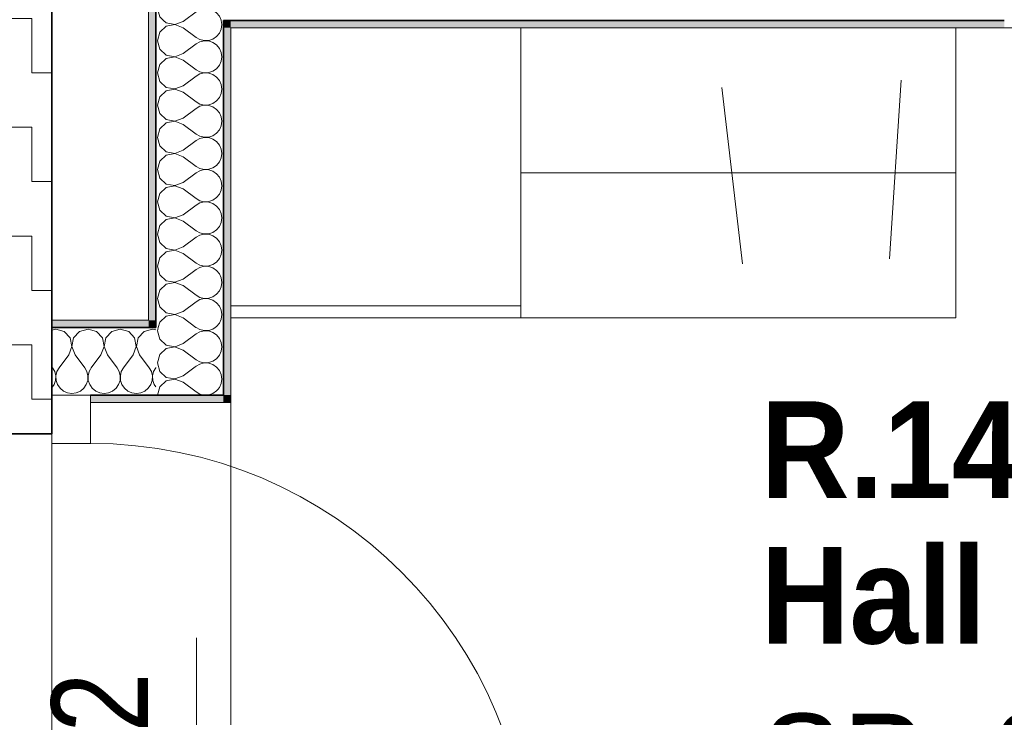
# Model space of a CAD drawing. Header units: centimetres. Extents: x -7.1 to 26.5, y -14.7 to 18.1.
# Tile 155 of 186: x 14.8 to 16.9, y 6.8 to 8.2. Entities that reach past the tile are written whole.
import ezdxf

# ---------------------------------------------------------------- set-up
doc = ezdxf.new("R2010")
doc.units = ezdxf.units.CM
doc.header["$LTSCALE"] = 10
doc.header["$PDMODE"] = 65
doc.linetypes.add('AUSGEZOGEN', pattern=[0])
for name, color, linetype in [('XR$1$010 Murs extérieurs', 7, 'Continuous'), ('XR$1$010 Portes', 7, 'Continuous'), ('XR$1$015 Murs intérieurs', 7, 'Continuous'), ('XR$1$015 Murs intérieurs – Lignes de séparation des couches', 7, 'Continuous'), ('XR$1$030 Chapes', 7, 'Continuous'), ('XR$1$056 Ascenseur', 7, 'Continuous'), ('XR$1$060 Mobilier incorporé', 7, 'Continuous'), ('XR$1$065 Mobilier installé', 7, 'Continuous'), ('XR$1$080 Définition des locaux – Contour', 7, 'Continuous'), ('XR$2$080 Définition des locaux – Texte', 7, 'Continuous'), ('XR$2$105 Cotations100', 7, 'Continuous'), ('XR$3$010 Murs extérieurs – Hachures des composants', 7, 'Continuous'), ('XR$3$015 Murs intérieurs – Hachures des composants', 7, 'Continuous'), ('XR$3$035 Dalles', 7, 'Continuous')]:
    doc.layers.add(name, color=color, linetype=linetype)
doc.styles.add('ARIAL', font='arial.ttf')
doc.dimstyles.new('DIMSTYLE_7', dxfattribs={"dimtxt": 0.2, "dimasz": 0.3, "dimexe": 0, "dimexo": 0, "dimgap": 0.1, "dimtad": 2, "dimdec": 1, "dimlfac": 100, "dimrnd": 0.5, "dimzin": 4, "dimdsep": 46, "dimtxsty": 'ARIAL', "dimblk1": 'ALL_ML_STRICH', "dimblk2": 'ALL_ML_STRICH', "dimsah": 1, "dimcen": 0, "dimclrd": 7, "dimclre": 7, "dimclrt": 7, "dimadec": 0, "dimazin": 0, "dimtfac": 1, "dimtdec": 0, "dimtix": 1, "dimtmove": 2, "dimatfit": 3, "dimfxl": 0, "dimtvp": 1.2, "dimtzin": 0, "dimlwd": 0, "dimlwe": 18, "dimarcsym": 0})

# ---------------------------------------------------------------- blocks, each defined once
blk = doc.blocks.new('ALL_ML_STRICH')
at = {"color": 0, "linetype": 'ByBlock', "lineweight": -2}
for p, q in [((0, -0.5), (0, 0.5)), ((-0.3, -0.3), (0.3, 0.3)), ((-1, 0), (0.5, 0))]:
    blk.add_line(p, q, dxfattribs=at)
blk = doc.blocks.new('*D221')
at = {"layer": 'DEFPOINTS', "color": 7, "linetype": 'AUSGEZOGEN', "lineweight": 18, "transparency": 16777216}
for p in [(14.8672, 6.6514), (15.0463, 6.6314), (15.1909, 6.6314)]:
    blk.add_point(p, dxfattribs=at)
at = {"layer": 'XR$2$105 Cotations100', "color": 7, "linetype": 'AUSGEZOGEN', "lineweight": -2, "transparency": 16777216}
for p, q in [((15.0509, 6.6514), (15.1909, 6.6514)), ((15.1909, 6.6314), (15.1909, 6.6514)), ((15.1909, 6.6314), (15.1909, 6.6314))]:
    blk.add_line(p, q, dxfattribs=at)
at = {"layer": 'XR$2$105 Cotations100', "color": 7, "linetype": 'AUSGEZOGEN', "lineweight": 18, "transparency": 16777216, "xscale": 0.3, "yscale": 0.3, "zscale": 0.3}
for p, rotation in [((15.1909, 6.6314), 270), ((15.1909, 6.6514), 90)]:
    blk.add_blockref('ALL_ML_STRICH', p, dxfattribs=dict(at, rotation=rotation))
at = {"layer": 'XR$2$105 Cotations100', "color": 7, "linetype": 'AUSGEZOGEN', "lineweight": 18, "transparency": 16777216, "insert": (14.9909, 6.7974), "char_height": 0.2, "width": 0.48, "attachment_point": 5, "rotation": 90, "style": 'ARIAL'}
blk.add_mtext('\\W0.80;\\A1;{\\A1;{2\\H0.132000;\\S^ ;}}', dxfattribs=at)
blk = doc.blocks.new('COMPLEXOBJECT_262')
at = {"layer": 'XR$3$015 Murs intérieurs – Hachures des composants', "color": 8, "linetype": 'AUSGEZOGEN', "lineweight": 13, "transparency": 33554687}
for p, q in [((15.1109, 7.5694), (15.1101, 7.5667)), ((15.1101, 7.5667), (15.1151, 7.5491)), ((15.1151, 7.5491), (15.1285, 7.5369)), ((15.1285, 7.5369), (15.1464, 7.5335)), ((15.1151, 7.5175), (15.1101, 7.5)), ((15.1285, 7.5298), (15.1151, 7.5175)), ((15.1464, 7.5332), (15.1285, 7.5298)), ((15.1464, 7.5335), (15.1467, 7.5336)), ((15.1475, 7.5328), (15.1464, 7.5332)), ((15.1101, 7.5), (15.1151, 7.4825)), ((15.1151, 7.4825), (15.1285, 7.4702)), ((15.1634, 7.4733), (15.1883, 7.492)), ((15.1285, 7.4631), (15.1151, 7.4509)), ((15.1285, 7.4702), (15.1464, 7.4668)), ((15.1464, 7.4665), (15.1285, 7.4631)), ((15.1464, 7.4668), (15.1634, 7.4733)), ((15.1634, 7.46), (15.1464, 7.4665)), ((15.1634, 7.46), (15.1901, 7.44)), ((15.1151, 7.4509), (15.1102, 7.4335)), ((15.1901, 7.44), (15.1982, 7.4355)), ((15.1982, 7.4355), (15.207, 7.4335)), ((15.2078, 7.4335), (15.2163, 7.4339)), ((15.2163, 7.4339), (15.225, 7.4369)), ((15.225, 7.4369), (15.2326, 7.4421)), ((15.2326, 7.4421), (15.2351, 7.4451))]:
    blk.add_line(p, q, dxfattribs=at)
blk = doc.blocks.new('COMPLEXOBJECT_267')
at = {"layer": 'XR$3$015 Murs intérieurs – Hachures des composants', "color": 8, "linetype": 'AUSGEZOGEN', "lineweight": 13, "transparency": 33554687}
for p, q in [((15.1285, 8.3298), (15.1151, 8.3175)), ((15.1158, 8.3485), (15.1285, 8.3369)), ((15.1285, 8.3369), (15.1464, 8.3335)), ((15.1464, 8.3332), (15.1285, 8.3298)), ((15.1464, 8.3335), (15.1634, 8.34)), ((15.1634, 8.3267), (15.1464, 8.3332)), ((15.1634, 8.34), (15.1748, 8.3485)), ((15.2422, 8.3424), (15.2395, 8.3485)), ((15.2434, 8.3333), (15.2422, 8.3424)), ((15.2422, 8.3242), (15.2434, 8.3333)), ((15.1151, 8.3175), (15.1101, 8.3)), ((15.1634, 8.3267), (15.1901, 8.3067)), ((15.225, 8.3035), (15.2326, 8.3087)), ((15.2326, 8.3087), (15.2385, 8.3158)), ((15.2385, 8.3158), (15.2422, 8.3242)), ((15.1101, 8.3), (15.1151, 8.2825)), ((15.1634, 8.2733), (15.1901, 8.2933)), ((15.1901, 8.3067), (15.1982, 8.3022)), ((15.1982, 8.2978), (15.1901, 8.2933)), ((15.1982, 8.3022), (15.2071, 8.3001)), ((15.2071, 8.2999), (15.1982, 8.2978)), ((15.2071, 8.3001), (15.2163, 8.3006)), ((15.2163, 8.2994), (15.2071, 8.2999)), ((15.2163, 8.3006), (15.225, 8.3035)), ((15.225, 8.2965), (15.2163, 8.2994)), ((15.2326, 8.2913), (15.225, 8.2965)), ((15.2385, 8.2842), (15.2326, 8.2913)), ((15.1151, 8.2825), (15.1285, 8.2702)), ((15.1285, 8.2702), (15.1464, 8.2668)), ((15.1464, 8.2668), (15.1634, 8.2733)), ((15.2422, 8.2758), (15.2385, 8.2842)), ((15.2434, 8.2667), (15.2422, 8.2758)), ((15.1151, 8.2509), (15.1101, 8.2333)), ((15.1285, 8.2631), (15.1151, 8.2509)), ((15.1464, 8.2665), (15.1285, 8.2631)), ((15.1634, 8.26), (15.1464, 8.2665)), ((15.1634, 8.26), (15.1901, 8.24)), ((15.2326, 8.2421), (15.2385, 8.2491)), ((15.2385, 8.2491), (15.2422, 8.2576)), ((15.2422, 8.2576), (15.2434, 8.2667)), ((15.1101, 8.2333), (15.1151, 8.2158)), ((15.1901, 8.24), (15.1982, 8.2355)), ((15.1982, 8.2311), (15.1901, 8.2267)), ((15.1982, 8.2355), (15.2071, 8.2335)), ((15.2071, 8.2332), (15.1982, 8.2311)), ((15.2071, 8.2335), (15.2163, 8.2339)), ((15.2163, 8.2328), (15.2071, 8.2332)), ((15.2163, 8.2339), (15.225, 8.2369)), ((15.225, 8.2298), (15.2163, 8.2328)), ((15.225, 8.2369), (15.2326, 8.2421)), ((15.2326, 8.2246), (15.225, 8.2298)), ((15.1151, 8.2158), (15.1231, 8.2085)), ((15.1659, 8.2085), (15.1901, 8.2267)), ((15.2385, 8.2175), (15.2326, 8.2246)), ((15.2422, 8.2091), (15.2385, 8.2175)), ((15.2423, 8.2085), (15.2422, 8.2091))]:
    blk.add_line(p, q, dxfattribs=at)
blk = doc.blocks.new('COMPLEXOBJECT_268')
at = {"layer": 'XR$3$015 Murs intérieurs – Hachures des composants', "color": 8, "linetype": 'AUSGEZOGEN', "lineweight": 13, "transparency": 33554687}
for p, q in [((15.1231, 8.2085), (15.1285, 8.2035)), ((15.1634, 8.2067), (15.1659, 8.2085)), ((15.2434, 8.2), (15.2423, 8.2085)), ((15.1285, 8.1965), (15.1151, 8.1842)), ((15.1285, 8.2035), (15.1464, 8.2001)), ((15.1464, 8.1999), (15.1285, 8.1965)), ((15.1464, 8.2001), (15.1634, 8.2067)), ((15.1634, 8.1933), (15.1464, 8.1999)), ((15.1634, 8.1933), (15.1901, 8.1733)), ((15.2385, 8.1825), (15.2422, 8.1909)), ((15.2422, 8.1909), (15.2434, 8.2)), ((15.1151, 8.1842), (15.1101, 8.1667)), ((15.1101, 8.1667), (15.1151, 8.1491)), ((15.1901, 8.1733), (15.1982, 8.1689)), ((15.1982, 8.1689), (15.2071, 8.1668)), ((15.2071, 8.1665), (15.1982, 8.1645)), ((15.2071, 8.1668), (15.2163, 8.1672)), ((15.2163, 8.1661), (15.2071, 8.1665)), ((15.2163, 8.1672), (15.225, 8.1702)), ((15.225, 8.1702), (15.2326, 8.1754)), ((15.2326, 8.1754), (15.2385, 8.1825)), ((15.1151, 8.1491), (15.1285, 8.1369)), ((15.1634, 8.14), (15.1901, 8.16)), ((15.1982, 8.1645), (15.1901, 8.16)), ((15.225, 8.1631), (15.2163, 8.1661)), ((15.2326, 8.1579), (15.225, 8.1631)), ((15.2385, 8.1509), (15.2326, 8.1579)), ((15.2422, 8.1424), (15.2385, 8.1509)), ((15.1285, 8.1298), (15.1151, 8.1175)), ((15.1285, 8.1369), (15.1464, 8.1335)), ((15.1464, 8.1332), (15.1285, 8.1298)), ((15.1464, 8.1335), (15.1634, 8.14)), ((15.1634, 8.1267), (15.1464, 8.1332)), ((15.1634, 8.1267), (15.1901, 8.1067)), ((15.2434, 8.1333), (15.2422, 8.1424)), ((15.2422, 8.1242), (15.2434, 8.1333)), ((15.1151, 8.1175), (15.1101, 8.1)), ((15.1901, 8.1067), (15.1982, 8.1022)), ((15.225, 8.1035), (15.2326, 8.1087)), ((15.2326, 8.1087), (15.2385, 8.1158)), ((15.2385, 8.1158), (15.2422, 8.1242)), ((15.1101, 8.1), (15.1151, 8.0825)), ((15.1634, 8.0733), (15.1901, 8.0933)), ((15.1982, 8.0978), (15.1901, 8.0933)), ((15.1982, 8.1022), (15.2071, 8.1001)), ((15.2071, 8.0999), (15.1982, 8.0978)), ((15.2071, 8.1001), (15.2163, 8.1006)), ((15.2163, 8.0994), (15.2071, 8.0999)), ((15.2163, 8.1006), (15.225, 8.1035)), ((15.225, 8.0965), (15.2163, 8.0994)), ((15.2326, 8.0913), (15.225, 8.0965)), ((15.2385, 8.0842), (15.2326, 8.0913)), ((15.1151, 8.0825), (15.1285, 8.0702)), ((15.1285, 8.0702), (15.1464, 8.0668)), ((15.1464, 8.0665), (15.1285, 8.0631)), ((15.1464, 8.0668), (15.1634, 8.0733)), ((15.1634, 8.06), (15.1464, 8.0665)), ((15.2422, 8.0758), (15.2385, 8.0842)), ((15.2434, 8.0667), (15.2422, 8.0758)), ((15.2422, 8.0576), (15.2434, 8.0667)), ((15.1151, 8.0509), (15.1101, 8.0333)), ((15.1285, 8.0631), (15.1151, 8.0509)), ((15.1634, 8.06), (15.1901, 8.04)), ((15.2326, 8.0421), (15.2385, 8.0491)), ((15.2385, 8.0491), (15.2422, 8.0576)), ((15.1101, 8.0333), (15.1151, 8.0158)), ((15.1634, 8.0067), (15.1901, 8.0267)), ((15.1901, 8.04), (15.1982, 8.0355)), ((15.1982, 8.0311), (15.1901, 8.0267)), ((15.1982, 8.0355), (15.2071, 8.0335)), ((15.2071, 8.0332), (15.1982, 8.0311)), ((15.2071, 8.0335), (15.2163, 8.0339)), ((15.2163, 8.0328), (15.2071, 8.0332)), ((15.2163, 8.0339), (15.225, 8.0369)), ((15.225, 8.0298), (15.2163, 8.0328)), ((15.225, 8.0369), (15.2326, 8.0421)), ((15.2326, 8.0246), (15.225, 8.0298)), ((15.2385, 8.0175), (15.2326, 8.0246)), ((15.1151, 8.0158), (15.1285, 8.0035)), ((15.1285, 8.0035), (15.1464, 8.0001)), ((15.1464, 8.0001), (15.1634, 8.0067)), ((15.2422, 8.0091), (15.2385, 8.0175)), ((15.2434, 8), (15.2422, 8.0091)), ((15.1151, 7.9842), (15.1101, 7.9667)), ((15.1285, 7.9965), (15.1151, 7.9842)), ((15.1464, 7.9999), (15.1285, 7.9965)), ((15.1634, 7.9933), (15.1464, 7.9999)), ((15.1634, 7.9933), (15.1901, 7.9733)), ((15.2385, 7.9825), (15.2422, 7.9909)), ((15.2422, 7.9909), (15.2434, 8)), ((15.1101, 7.9667), (15.1151, 7.9491)), ((15.1901, 7.9733), (15.1982, 7.9689)), ((15.1982, 7.9645), (15.1901, 7.96)), ((15.1982, 7.9689), (15.2071, 7.9668)), ((15.2071, 7.9665), (15.1982, 7.9645)), ((15.2071, 7.9668), (15.2163, 7.9672)), ((15.2163, 7.9661), (15.2071, 7.9665)), ((15.2163, 7.9672), (15.225, 7.9702)), ((15.225, 7.9631), (15.2163, 7.9661)), ((15.225, 7.9702), (15.2326, 7.9754)), ((15.2326, 7.9579), (15.225, 7.9631)), ((15.2326, 7.9754), (15.2385, 7.9825)), ((15.1151, 7.9491), (15.1285, 7.9369)), ((15.1634, 7.94), (15.1901, 7.96)), ((15.2385, 7.9509), (15.2326, 7.9579)), ((15.2422, 7.9424), (15.2385, 7.9509)), ((15.2434, 7.9333), (15.2422, 7.9424)), ((15.1285, 7.9298), (15.1151, 7.9175)), ((15.1285, 7.9369), (15.1464, 7.9335)), ((15.1464, 7.9332), (15.1285, 7.9298)), ((15.1464, 7.9335), (15.1634, 7.94)), ((15.1634, 7.9267), (15.1464, 7.9332)), ((15.1634, 7.9267), (15.1901, 7.9067)), ((15.2385, 7.9158), (15.2422, 7.9242)), ((15.2422, 7.9242), (15.2434, 7.9333)), ((15.1151, 7.9175), (15.1101, 7.9)), ((15.1901, 7.9067), (15.1982, 7.9022)), ((15.1982, 7.9022), (15.2071, 7.9001)), ((15.2163, 7.9006), (15.225, 7.9035)), ((15.225, 7.9035), (15.2326, 7.9087)), ((15.2326, 7.9087), (15.2385, 7.9158)), ((15.1101, 7.9), (15.1151, 7.8825)), ((15.1151, 7.8825), (15.1285, 7.8702)), ((15.1634, 7.8733), (15.1901, 7.8933)), ((15.1982, 7.8978), (15.1901, 7.8933)), ((15.2071, 7.8999), (15.1982, 7.8978)), ((15.2071, 7.9001), (15.2163, 7.9006)), ((15.2163, 7.8994), (15.2071, 7.8999)), ((15.225, 7.8965), (15.2163, 7.8994)), ((15.2326, 7.8913), (15.225, 7.8965)), ((15.2385, 7.8842), (15.2326, 7.8913)), ((15.2422, 7.8758), (15.2385, 7.8842)), ((15.1285, 7.8631), (15.1151, 7.8509)), ((15.1285, 7.8702), (15.1464, 7.8668)), ((15.1464, 7.8665), (15.1285, 7.8631)), ((15.1464, 7.8668), (15.1634, 7.8733)), ((15.1634, 7.86), (15.1464, 7.8665)), ((15.2434, 7.8667), (15.2422, 7.8758)), ((15.2422, 7.8576), (15.2434, 7.8667)), ((15.1151, 7.8509), (15.1101, 7.8333)), ((15.1634, 7.86), (15.1901, 7.84)), ((15.225, 7.8369), (15.2326, 7.8421)), ((15.2326, 7.8421), (15.2385, 7.8491)), ((15.2385, 7.8491), (15.2422, 7.8576)), ((15.1101, 7.8333), (15.1151, 7.8158)), ((15.1634, 7.8067), (15.1901, 7.8267)), ((15.1901, 7.84), (15.1982, 7.8355)), ((15.1982, 7.8311), (15.1901, 7.8267)), ((15.1982, 7.8355), (15.2071, 7.8335)), ((15.2071, 7.8332), (15.1982, 7.8311)), ((15.2071, 7.8335), (15.2163, 7.8339)), ((15.2163, 7.8328), (15.2071, 7.8332)), ((15.2163, 7.8339), (15.225, 7.8369)), ((15.225, 7.8298), (15.2163, 7.8328)), ((15.2326, 7.8246), (15.225, 7.8298)), ((15.2385, 7.8175), (15.2326, 7.8246)), ((15.1151, 7.8158), (15.1285, 7.8035)), ((15.1285, 7.8035), (15.1464, 7.8001)), ((15.1464, 7.7999), (15.1285, 7.7965)), ((15.1464, 7.8001), (15.1634, 7.8067)), ((15.1634, 7.7933), (15.1464, 7.7999)), ((15.2422, 7.8091), (15.2385, 7.8175)), ((15.2434, 7.8), (15.2422, 7.8091)), ((15.2422, 7.7909), (15.2434, 7.8)), ((15.1151, 7.7842), (15.1101, 7.7667)), ((15.1285, 7.7965), (15.1151, 7.7842)), ((15.1634, 7.7933), (15.1901, 7.7733)), ((15.2326, 7.7754), (15.2385, 7.7825)), ((15.2385, 7.7825), (15.2422, 7.7909)), ((15.1101, 7.7667), (15.1151, 7.7491)), ((15.1634, 7.74), (15.1901, 7.76)), ((15.1901, 7.7733), (15.1982, 7.7689)), ((15.1982, 7.7645), (15.1901, 7.76)), ((15.1982, 7.7689), (15.2071, 7.7668)), ((15.2071, 7.7665), (15.1982, 7.7645)), ((15.2071, 7.7668), (15.2163, 7.7672)), ((15.2163, 7.7661), (15.2071, 7.7665)), ((15.2163, 7.7672), (15.225, 7.7702)), ((15.225, 7.7631), (15.2163, 7.7661)), ((15.225, 7.7702), (15.2326, 7.7754)), ((15.2326, 7.7579), (15.225, 7.7631)), ((15.1151, 7.7491), (15.1285, 7.7369)), ((15.1464, 7.7335), (15.1634, 7.74)), ((15.2385, 7.7509), (15.2326, 7.7579)), ((15.2422, 7.7424), (15.2385, 7.7509)), ((15.2434, 7.7333), (15.2422, 7.7424)), ((15.1285, 7.7298), (15.1151, 7.7175)), ((15.1285, 7.7369), (15.1464, 7.7335)), ((15.1464, 7.7332), (15.1285, 7.7298)), ((15.1634, 7.7267), (15.1464, 7.7332)), ((15.1634, 7.7267), (15.1901, 7.7067)), ((15.2385, 7.7158), (15.2422, 7.7242)), ((15.2422, 7.7242), (15.2434, 7.7333)), ((15.1151, 7.7175), (15.1101, 7.7)), ((15.1101, 7.7), (15.1151, 7.6825)), ((15.1901, 7.7067), (15.1982, 7.7022)), ((15.1982, 7.6978), (15.1901, 7.6933)), ((15.1982, 7.7022), (15.2071, 7.7001)), ((15.2071, 7.6999), (15.1982, 7.6978)), ((15.2071, 7.7001), (15.2163, 7.7006)), ((15.2163, 7.6994), (15.2071, 7.6999)), ((15.2163, 7.7006), (15.225, 7.7035)), ((15.225, 7.6965), (15.2163, 7.6994)), ((15.225, 7.7035), (15.2326, 7.7087)), ((15.2326, 7.7087), (15.2385, 7.7158)), ((15.1151, 7.6825), (15.1285, 7.6702)), ((15.1634, 7.6733), (15.1901, 7.6933)), ((15.2326, 7.6913), (15.225, 7.6965)), ((15.2385, 7.6842), (15.2326, 7.6913)), ((15.2422, 7.6758), (15.2385, 7.6842)), ((15.1285, 7.6631), (15.1151, 7.6509)), ((15.1285, 7.6702), (15.1464, 7.6668)), ((15.1464, 7.6665), (15.1285, 7.6631)), ((15.1464, 7.6668), (15.1634, 7.6733)), ((15.1634, 7.66), (15.1464, 7.6665)), ((15.1634, 7.66), (15.1901, 7.64)), ((15.2385, 7.6491), (15.2422, 7.6576)), ((15.2434, 7.6667), (15.2422, 7.6758)), ((15.2422, 7.6576), (15.2434, 7.6667)), ((15.1151, 7.6509), (15.1101, 7.6333)), ((15.1901, 7.64), (15.1982, 7.6355)), ((15.2163, 7.6339), (15.225, 7.6369)), ((15.225, 7.6369), (15.2326, 7.6421)), ((15.2326, 7.6421), (15.2385, 7.6491)), ((15.1101, 7.6333), (15.1151, 7.6158)), ((15.1634, 7.6067), (15.1901, 7.6267)), ((15.1982, 7.6311), (15.1901, 7.6267)), ((15.1982, 7.6355), (15.2071, 7.6335)), ((15.2071, 7.6332), (15.1982, 7.6311)), ((15.2071, 7.6335), (15.2163, 7.6339)), ((15.2163, 7.6328), (15.2071, 7.6332)), ((15.225, 7.6298), (15.2163, 7.6328)), ((15.2326, 7.6246), (15.225, 7.6298)), ((15.2385, 7.6175), (15.2326, 7.6246)), ((15.2422, 7.6091), (15.2385, 7.6175)), ((15.1151, 7.6158), (15.1285, 7.6035)), ((15.1285, 7.5965), (15.1151, 7.5842)), ((15.1285, 7.6035), (15.1464, 7.6001)), ((15.1464, 7.5999), (15.1285, 7.5965)), ((15.1464, 7.6001), (15.1634, 7.6067)), ((15.1634, 7.5933), (15.1464, 7.5999)), ((15.2434, 7.6), (15.2422, 7.6091)), ((15.2422, 7.5909), (15.2434, 7.6)), ((15.1151, 7.5842), (15.112, 7.5735)), ((15.1634, 7.5933), (15.1899, 7.5735)), ((15.2326, 7.5754), (15.2385, 7.5825)), ((15.2385, 7.5825), (15.2422, 7.5909)), ((15.2298, 7.5735), (15.2326, 7.5754))]:
    blk.add_line(p, q, dxfattribs=at)
blk = doc.blocks.new('COMPLEXOBJECT_269')
at = {"layer": 'XR$3$015 Murs intérieurs – Hachures des composants', "color": 8, "linetype": 'AUSGEZOGEN', "lineweight": 13, "transparency": 33554687}
for p, q in [((15.112, 7.5735), (15.1109, 7.5694)), ((15.1634, 7.54), (15.1901, 7.56)), ((15.1899, 7.5735), (15.1901, 7.5733)), ((15.1901, 7.5733), (15.1982, 7.5689)), ((15.1982, 7.5645), (15.1901, 7.56)), ((15.1982, 7.5689), (15.2071, 7.5668)), ((15.2071, 7.5665), (15.1982, 7.5645)), ((15.2071, 7.5668), (15.2163, 7.5672)), ((15.2163, 7.5661), (15.2071, 7.5665)), ((15.2163, 7.5672), (15.225, 7.5702)), ((15.225, 7.5631), (15.2163, 7.5661)), ((15.225, 7.5702), (15.2298, 7.5735)), ((15.2326, 7.5579), (15.225, 7.5631)), ((15.2385, 7.5509), (15.2326, 7.5579)), ((15.1467, 7.5336), (15.1634, 7.54)), ((15.2422, 7.5424), (15.2385, 7.5509)), ((15.2434, 7.5333), (15.2422, 7.5424)), ((15.1634, 7.5267), (15.1475, 7.5328)), ((15.1634, 7.5267), (15.1901, 7.5067)), ((15.2326, 7.5087), (15.2385, 7.5158)), ((15.2385, 7.5158), (15.2422, 7.5242)), ((15.2422, 7.5242), (15.2434, 7.5333)), ((15.1901, 7.5067), (15.1982, 7.5022)), ((15.1982, 7.4978), (15.1901, 7.4933)), ((15.1982, 7.5022), (15.2071, 7.5001)), ((15.2071, 7.4999), (15.1982, 7.4978)), ((15.2071, 7.5001), (15.2163, 7.5006)), ((15.2163, 7.4994), (15.2071, 7.4999)), ((15.2163, 7.5006), (15.225, 7.5035)), ((15.225, 7.4965), (15.2163, 7.4994)), ((15.225, 7.5035), (15.2326, 7.5087)), ((15.2326, 7.4913), (15.225, 7.4965)), ((15.1883, 7.492), (15.1901, 7.4933)), ((15.2385, 7.4842), (15.2326, 7.4913)), ((15.2422, 7.4758), (15.2385, 7.4842)), ((15.2434, 7.4667), (15.2422, 7.4758)), ((15.2385, 7.4491), (15.2422, 7.4576)), ((15.2422, 7.4576), (15.2434, 7.4667)), ((15.2351, 7.4451), (15.2385, 7.4491))]:
    blk.add_line(p, q, dxfattribs=at)
blk = doc.blocks.new('COMPLEXOBJECT_270')
at = {"layer": 'XR$3$015 Murs intérieurs – Hachures des composants', "color": 8, "linetype": 'AUSGEZOGEN', "lineweight": 13, "transparency": 33554687}
for p, q in [((14.9842, 7.5652), (14.9718, 7.5687)), ((14.9965, 7.5517), (14.9842, 7.5652)), ((15.0158, 7.5652), (15.0035, 7.5517)), ((15.0333, 7.5702), (15.0158, 7.5652)), ((15.0509, 7.5652), (15.0333, 7.5702)), ((15.0631, 7.5517), (15.0509, 7.5652)), ((15.0825, 7.5652), (15.0702, 7.5517)), ((15.1, 7.5702), (15.0825, 7.5652)), ((15.1068, 7.5682), (15.1, 7.5702)), ((14.9999, 7.5338), (14.9965, 7.5517)), ((15.0035, 7.5517), (15.0001, 7.5338)), ((15.0665, 7.5338), (15.0631, 7.5517)), ((15.0702, 7.5517), (15.0668, 7.5338)), ((14.9933, 7.5168), (14.9733, 7.4902)), ((14.9933, 7.5168), (14.9999, 7.5338)), ((15.0001, 7.5338), (15.0067, 7.5168)), ((15.0067, 7.5168), (15.0267, 7.4902)), ((15.06, 7.5168), (15.04, 7.4902)), ((15.06, 7.5168), (15.0665, 7.5338)), ((15.0668, 7.5338), (15.0733, 7.5168)), ((15.0733, 7.5168), (15.0933, 7.4902)), ((14.9733, 7.4902), (14.9718, 7.4873)), ((15.0311, 7.4821), (15.0267, 7.4902)), ((15.0332, 7.4732), (15.0311, 7.4821)), ((15.0355, 7.4821), (15.0335, 7.4732)), ((15.04, 7.4902), (15.0355, 7.4821)), ((15.0978, 7.4821), (15.0933, 7.4902)), ((15.0999, 7.4732), (15.0978, 7.4821)), ((15.1022, 7.4821), (15.1001, 7.4732)), ((15.1067, 7.4902), (15.1022, 7.4821)), ((15.1068, 7.4903), (15.1067, 7.4902)), ((15.0246, 7.4477), (15.0298, 7.4553)), ((15.0298, 7.4553), (15.0328, 7.464)), ((15.0328, 7.464), (15.0332, 7.4732)), ((15.0335, 7.4732), (15.0339, 7.464)), ((15.0339, 7.464), (15.0369, 7.4553)), ((15.0369, 7.4553), (15.0421, 7.4477)), ((15.0913, 7.4477), (15.0965, 7.4553)), ((15.0965, 7.4553), (15.0994, 7.464)), ((15.0994, 7.464), (15.0999, 7.4732)), ((15.1001, 7.4732), (15.1006, 7.464)), ((15.1006, 7.464), (15.1035, 7.4553)), ((15.1035, 7.4553), (15.1068, 7.4505)), ((14.9718, 7.453), (14.9754, 7.4477)), ((14.9754, 7.4477), (14.9825, 7.4418)), ((14.9825, 7.4418), (14.9909, 7.4381)), ((14.9909, 7.4381), (15, 7.4368)), ((15, 7.4368), (15.0091, 7.4381)), ((15.0091, 7.4381), (15.0175, 7.4418)), ((15.0175, 7.4418), (15.0246, 7.4477)), ((15.0421, 7.4477), (15.0491, 7.4418)), ((15.0491, 7.4418), (15.0576, 7.4381)), ((15.0576, 7.4381), (15.0667, 7.4368)), ((15.0667, 7.4368), (15.0758, 7.4381)), ((15.0758, 7.4381), (15.0842, 7.4418)), ((15.0842, 7.4418), (15.0913, 7.4477))]:
    blk.add_line(p, q, dxfattribs=at)
blk = doc.blocks.new('COMPLEXOBJECT_271')
at = {"layer": 'XR$3$015 Murs intérieurs – Hachures des composants', "color": 8, "linetype": 'AUSGEZOGEN', "lineweight": 13, "transparency": 33554687}
for p, q in [((14.9, 7.5702), (14.8918, 7.5678)), ((14.9175, 7.5652), (14.9, 7.5702)), ((14.9298, 7.5517), (14.9175, 7.5652)), ((14.9491, 7.5652), (14.9369, 7.5517)), ((14.9667, 7.5702), (14.9491, 7.5652)), ((14.9718, 7.5687), (14.9667, 7.5702)), ((14.9332, 7.5338), (14.9298, 7.5517)), ((14.9369, 7.5517), (14.9335, 7.5338)), ((14.9267, 7.5168), (14.9067, 7.4902)), ((14.9267, 7.5168), (14.9332, 7.5338)), ((14.9335, 7.5338), (14.94, 7.5168)), ((14.94, 7.5168), (14.96, 7.4902)), ((14.8918, 7.4923), (14.8933, 7.4902)), ((14.8978, 7.4821), (14.8933, 7.4902)), ((14.8999, 7.4732), (14.8978, 7.4821)), ((14.9022, 7.4821), (14.9001, 7.4732)), ((14.9067, 7.4902), (14.9022, 7.4821)), ((14.9645, 7.4821), (14.96, 7.4902)), ((14.9665, 7.4732), (14.9645, 7.4821)), ((14.9689, 7.4821), (14.9668, 7.4732)), ((14.9718, 7.4873), (14.9689, 7.4821)), ((14.8918, 7.4484), (14.8965, 7.4553)), ((14.8965, 7.4553), (14.8994, 7.464)), ((14.8994, 7.464), (14.8999, 7.4732)), ((14.9001, 7.4732), (14.9006, 7.464)), ((14.9006, 7.464), (14.9035, 7.4553)), ((14.9035, 7.4553), (14.9087, 7.4477)), ((14.9579, 7.4477), (14.9631, 7.4553)), ((14.9631, 7.4553), (14.9661, 7.464)), ((14.9661, 7.464), (14.9665, 7.4732)), ((14.9668, 7.4732), (14.9672, 7.464)), ((14.9672, 7.464), (14.9702, 7.4553)), ((14.9702, 7.4553), (14.9718, 7.453)), ((14.9087, 7.4477), (14.9158, 7.4418)), ((14.9158, 7.4418), (14.9242, 7.4381)), ((14.9242, 7.4381), (14.9333, 7.4368)), ((14.9333, 7.4368), (14.9424, 7.4381)), ((14.9424, 7.4381), (14.9509, 7.4418)), ((14.9509, 7.4418), (14.9579, 7.4477))]:
    blk.add_line(p, q, dxfattribs=at)

msp = doc.modelspace()

# ---------------------------------------------------------------- hatches: boundary and pattern name
at = {"layer": 'XR$3$010 Murs extérieurs – Hachures des composants', "linetype": 'AUSGEZOGEN', "lineweight": 13, "transparency": 33554687}
h = msp.add_hatch(dxfattribs=at)
h.set_pattern_fill('MUSTER', scale=0.1125, style=0, pattern_type=2)
h.set_pattern_definition([(0, (0.225, 0.225), (0.1125, 0.1125), [0.1125, -0.1125]), (90, (0.225, 0.225), (-0.1125, 0.1125), [0.1125, -0.1125])])
h.paths.add_polyline_path([(14.8918, 10.7335), (14.8918, 11.8885), (14.6918, 11.8885), (14.6918, 11.8885), (14.5118, 11.8885), (14.5118, 11.6885), (14.6918, 11.6885), (14.6918, 7.3535), (14.8918, 7.3535)], flags=0)
at = {"layer": 'XR$3$015 Murs intérieurs – Hachures des composants', "linetype": 'AUSGEZOGEN', "lineweight": 13, "true_color": 0x202020, "transparency": 33554687}
for points in [[(15.1068, 7.5885), (15.1068, 10.7335), (15.0918, 10.7335), (15.0918, 7.5885)], [(15.2618, 8.1935), (15.2618, 8.2085), (15.2468, 8.2085), (15.2468, 8.1935)], [(16.8618, 8.2085), (15.2618, 8.2085), (15.2618, 8.1935), (16.8618, 8.1935)], [(15.2618, 7.4335), (15.2618, 8.1935), (15.2468, 8.1935), (15.2468, 7.4335)], [(14.9718, 7.5885), (14.8918, 7.5885), (14.8918, 7.5735), (14.9718, 7.5735)], [(15.0918, 7.5885), (14.9718, 7.5885), (14.9718, 7.5735), (15.0918, 7.5735)], [(15.0918, 7.5885), (15.0918, 7.5735), (15.1068, 7.5735)], [(15.1068, 7.5885), (15.0918, 7.5885), (15.1068, 7.5735)], [(15.2468, 7.4335), (14.9718, 7.4335), (14.9718, 7.4185), (15.2468, 7.4185)], [(15.2468, 7.4335), (15.2468, 7.4185), (15.2618, 7.4185)], [(15.2618, 7.4335), (15.2468, 7.4335), (15.2618, 7.4185)]]:
    msp.add_hatch(color=250, dxfattribs=at).paths.add_polyline_path(points)

# ---------------------------------------------------------------- linework, layer by layer
at = {"layer": 'XR$1$010 Murs extérieurs', "color": 7, "linetype": 'AUSGEZOGEN', "lineweight": 35, "transparency": 33554687}
for p, q in [((14.8918, 7.3535), (14.8918, 10.7335)), ((14.8918, 7.3535), (14.8918, 7.4335)), ((14.6918, 7.3535), (14.8918, 7.3535))]:
    msp.add_line(p, q, dxfattribs=at)
at = {"layer": 'XR$1$010 Portes', "color": 7, "linetype": 'AUSGEZOGEN', "lineweight": 13, "transparency": 33554687}
for p, q in [((14.8918, 7.4335), (14.8918, 7.3335)), ((14.9718, 7.4335), (14.8918, 7.4335)), ((14.8918, 7.3535), (14.8918, 7.4335)), ((14.8918, 7.3535), (14.8918, 7.4335)), ((14.9718, 7.3335), (14.9718, 7.4335)), ((14.6918, 7.3535), (14.8918, 7.3535)), ((14.8918, 7.3335), (14.9718, 7.3335))]:
    msp.add_line(p, q, dxfattribs=at)
msp.add_arc((14.9718, 6.4235), 0.91, 0, 90, dxfattribs=at)
at = {"layer": 'XR$1$015 Murs intérieurs', "color": 7, "linetype": 'AUSGEZOGEN', "lineweight": 18, "transparency": 33554687}
for p, q in [((15.0918, 10.7335), (15.0918, 7.5885)), ((15.2618, 8.1935), (16.8618, 8.1935)), ((15.2618, 7.4185), (15.2618, 8.1935)), ((14.9718, 7.5885), (14.8918, 7.5885)), ((14.8918, 7.5885), (14.8918, 7.5735)), ((15.0918, 7.5885), (14.9718, 7.5885)), ((14.8918, 7.4335), (14.9718, 7.4335)), ((14.9718, 7.4335), (14.9718, 7.4185)), ((14.9718, 7.4185), (15.2468, 7.4185)), ((15.2618, 7.4185), (15.2468, 7.4185))]:
    msp.add_line(p, q, dxfattribs=at)
at = {"layer": 'XR$1$015 Murs intérieurs', "color": 7, "linetype": 'AUSGEZOGEN', "lineweight": 35, "transparency": 33554687}
msp.add_line((14.8918, 7.5735), (14.8918, 7.4335), dxfattribs=at)
at = {"layer": 'XR$1$015 Murs intérieurs – Lignes de séparation des couches', "color": 7, "linetype": 'AUSGEZOGEN', "lineweight": 35, "transparency": 33554687}
for p, q in [((15.1068, 8.3485), (15.1068, 8.2085)), ((15.1068, 8.2085), (15.1068, 7.5735)), ((15.2468, 8.2085), (15.2618, 8.2085)), ((15.2468, 8.2085), (15.2618, 8.2085)), ((15.2468, 8.2085), (15.2468, 8.1935)), ((15.2618, 8.2085), (16.8618, 8.2085)), ((15.2468, 8.1935), (15.2468, 7.4335)), ((14.9718, 7.5735), (14.8918, 7.5735)), ((15.0918, 7.5735), (14.9718, 7.5735)), ((15.0918, 7.5735), (15.1068, 7.5735)), ((15.0918, 7.5735), (15.1068, 7.5735)), ((15.1068, 7.4335), (14.9718, 7.4335)), ((15.1068, 7.4335), (15.2468, 7.4335)), ((15.1068, 7.4335), (15.2468, 7.4335))]:
    msp.add_line(p, q, dxfattribs=at)
at = {"layer": 'XR$1$030 Chapes', "color": 254, "linetype": 'AUSGEZOGEN', "lineweight": 13, "transparency": 33554687}
msp.add_lwpolyline([(2.2618, -3.7865), (22.6418, -3.7865), (22.6418, 10.7535), (14.8918, 10.7535), (14.8918, 6.0735), (10.0118, 6.0735), (10.0118, 8.0099), (10.0118, 10.7535), (2.2618, 10.7535), (2.2618, -3.7865)], close=True, dxfattribs=at)
at = {"layer": 'XR$1$056 Ascenseur', "color": 7, "linetype": 'AUSGEZOGEN', "lineweight": 18, "transparency": 33554687}
msp.add_line((14.8918, 7.3135), (14.8918, 6.3583), dxfattribs=at)
at = {"layer": 'XR$1$060 Mobilier incorporé', "color": 8, "linetype": 'AUSGEZOGEN', "lineweight": 13, "transparency": 33554687}
for p, q in [((16.6486, 8.0849), (16.624, 7.7156)), ((16.2776, 8.0697), (16.3205, 7.705)), ((15.8618, 7.8935), (16.7618, 7.8935))]:
    msp.add_line(p, q, dxfattribs=at)
at = {"layer": 'XR$1$065 Mobilier installé', "color": 8, "linetype": 'AUSGEZOGEN', "lineweight": 13, "transparency": 33554687}
msp.add_line((15.8618, 7.6185), (15.2618, 7.6185), dxfattribs=at)
for points in [[(15.8618, 7.5935), (15.2618, 7.5935), (15.2618, 8.1935), (15.8618, 8.1935), (15.8618, 7.5935)], [(15.8618, 8.1935), (16.7618, 8.1935), (16.7618, 7.5935), (15.8618, 7.5935), (15.8618, 8.1935)]]:
    msp.add_lwpolyline(points, close=True, dxfattribs=at)
at = {"layer": 'XR$1$080 Définition des locaux – Contour', "color": 8, "linetype": 'AUSGEZOGEN', "lineweight": 13, "transparency": 33554687}
msp.add_lwpolyline([(15.2618, 6.2385), (17.5158, 6.2385), (17.5158, 5.8735), (17.5118, 5.8735), (17.5118, 3.5835), (18.6318, 3.5835), (18.6318, 8.1935), (15.2618, 8.1935), (15.2618, 6.2385)], close=True, dxfattribs=at)
at = {"layer": 'XR$3$035 Dalles', "color": 7, "linetype": 'AUSGEZOGEN', "lineweight": 18, "transparency": 33554687}
msp.add_lwpolyline([(10.0118, 11.0035), (1.9918, 11.0535), (1.9918, -3.9165), (1.9918, -6.6565), (22.9418, -6.6565), (22.9418, 11.0535), (14.8918, 11.0535), (14.8918, 6.2735), (13.4518, 6.2735), (11.4518, 6.2735), (10.0118, 6.2735), (10.0118, 11.0035)], close=True, dxfattribs=at)

# ---------------------------------------------------------------- block references
at = {"layer": 'XR$3$015 Murs intérieurs – Hachures des composants', "color": 8, "linetype": 'AUSGEZOGEN', "lineweight": 13, "transparency": 33554687}
for name in ['COMPLEXOBJECT_267', 'COMPLEXOBJECT_268', 'COMPLEXOBJECT_271', 'COMPLEXOBJECT_270', 'COMPLEXOBJECT_262', 'COMPLEXOBJECT_269']:
    msp.add_blockref(name, (0, 0), dxfattribs=at)

# ---------------------------------------------------------------- texts
at = {"layer": 'XR$2$080 Définition des locaux – Texte', "color": 7, "linetype": 'AUSGEZOGEN', "transparency": 33554687, "insert": (16.3581, 7.4207), "char_height": 0.2, "width": 1.415738, "attachment_point": 1, "line_spacing_factor": 0.903614, "style": 'ARIAL'}
msp.add_mtext('\\A1;{\\fArial|b1|i0|c162|p34;\\W0.90909;R.14}\\P{\\fArial|b1|i0|c162|p34;\\W0.90909;Hall}\\P{\\W0.90909;SP: 9.56 m\\H0.6x;\\S2^ ;}', dxfattribs=at)

# ---------------------------------------------------------------- dimensions: what is measured, and where the dimension line sits
at = {"layer": 'XR$2$105 Cotations100', "color": 7, "linetype": 'AUSGEZOGEN', "lineweight": 18, "transparency": 33554687}
dim = msp.add_linear_dim(base=(15.1909, 6.6514), p1=(15.1909, 6.6314), p2=(15.0509, 6.6514), angle=90, dimstyle='DIMSTYLE_7', override={"dimpost": '<>', "dimclrd": 7, "dimclre": 7, "dimclrt": 7, "dimlwd": 0, "dimlwe": 18}, dxfattribs=at)
dim.commit()
dim.dimension.update_dxf_attribs({"geometry": '*D221', "text_midpoint": (14.9909, 6.7974), "dimtype": 160})

doc.saveas('drawing.dxf')
